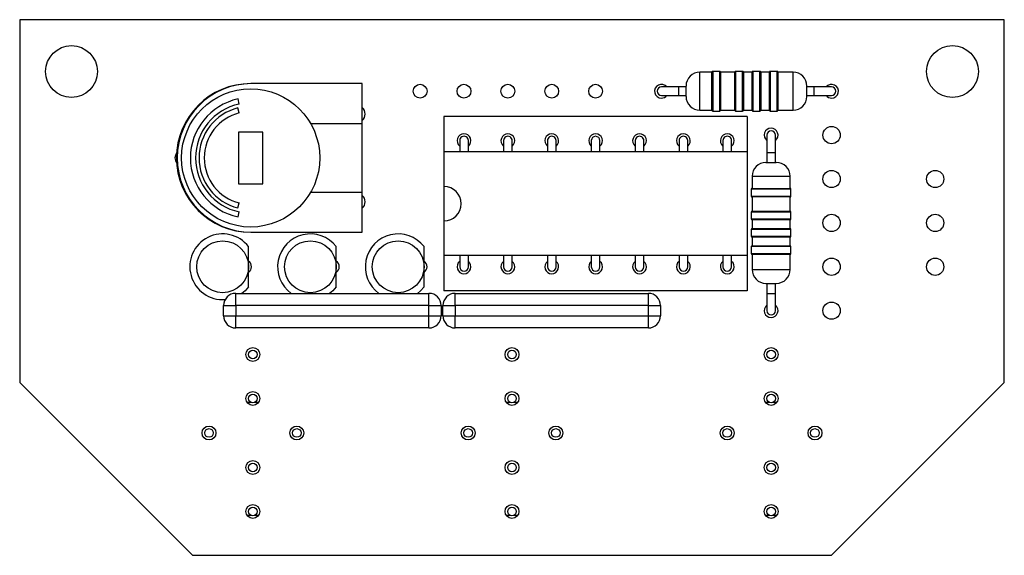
# Model space of a CAD drawing. Extents: x 0 to 128, y 0 to 168.
import ezdxf

# ---------------------------------------------------------------- set-up
doc = ezdxf.new("R2010")
doc.units = 0
doc.layers.get('0').update_dxf_attribs({"linetype": 'CONTINUOUS'})

msp = doc.modelspace()

# ---------------------------------------------------------------- linework, layer by layer
at = {"color": 7, "linetype": 'CONTINUOUS'}
for p, q in [((70.92, 167.774), (70.92, 146.774)), ((127.92, 167.774), (70.92, 167.774)), ((127.92, 146.774), (127.92, 167.774)), ((110.995, 164.734), (110.295, 164.734)), ((110.995, 162.534), (110.995, 164.734)), ((111.445, 164.784), (111.045, 164.784)), ((112.318, 164.734), (111.495, 164.734)), ((111.495, 164.734), (111.495, 162.534)), ((112.318, 162.534), (112.318, 164.734)), ((112.768, 164.784), (112.368, 164.784)), ((113.318, 164.734), (112.818, 164.734)), ((112.818, 164.734), (112.818, 162.534)), ((113.318, 162.534), (113.318, 164.734)), ((113.768, 164.784), (113.368, 164.784)), ((114.318, 164.734), (113.818, 164.734)), ((113.818, 164.734), (113.818, 162.534)), ((114.318, 162.534), (114.318, 164.734)), ((114.768, 164.784), (114.368, 164.784)), ((115.695, 164.734), (114.818, 164.734)), ((114.818, 164.734), (114.818, 162.534)), ((84.342, 164.074), (84.292, 164.074)), ((90.752, 164.074), (84.342, 164.074)), ((90.752, 161.774), (90.752, 164.074)), ((109.07, 163.884), (108.07, 163.884)), ((109.495, 163.884), (109.07, 163.884)), ((109.495, 163.334), (109.495, 163.934)), ((116.495, 163.334), (116.495, 163.934)), ((116.92, 163.884), (116.495, 163.884)), ((117.92, 163.884), (116.92, 163.884)), ((83.624, 162.893), (83.561, 163.186)), ((108.07, 163.384), (109.07, 163.384)), ((109.07, 163.384), (109.495, 163.384)), ((116.495, 163.384), (116.92, 163.384)), ((116.92, 163.384), (117.92, 163.384)), ((83.629, 162.381), (83.555, 162.672)), ((110.295, 162.534), (110.995, 162.534)), ((111.045, 162.484), (111.445, 162.484)), ((111.495, 162.534), (112.318, 162.534)), ((112.368, 162.484), (112.768, 162.484)), ((112.818, 162.534), (113.318, 162.534)), ((113.368, 162.484), (113.768, 162.484)), ((113.818, 162.534), (114.318, 162.534)), ((114.368, 162.484), (114.768, 162.484)), ((114.818, 162.534), (115.695, 162.534)), ((113.04, 162.174), (95.48, 162.174)), ((95.48, 162.174), (95.48, 159.374)), ((113.04, 162.174), (113.04, 160.124)), ((87.756, 161.774), (90.752, 161.774)), ((90.752, 157.774), (90.752, 161.774)), ((84.992, 161.274), (83.592, 161.274)), ((83.592, 161.274), (83.592, 158.274)), ((84.992, 158.274), (84.992, 161.274)), ((96.393, 160.774), (96.393, 160.124)), ((96.893, 160.124), (96.893, 160.774)), ((98.933, 160.774), (98.933, 160.124)), ((99.433, 160.124), (99.433, 160.774)), ((101.473, 160.774), (101.473, 160.124)), ((101.973, 160.124), (101.973, 160.774)), ((104.013, 160.774), (104.013, 160.124)), ((104.513, 160.124), (104.513, 160.774)), ((106.553, 160.774), (106.553, 160.124)), ((107.053, 160.124), (107.053, 160.774)), ((109.093, 160.774), (109.093, 160.124)), ((109.593, 160.124), (109.593, 160.774)), ((111.633, 160.774), (111.633, 160.124)), ((112.133, 160.124), (112.133, 160.774)), ((114.17, 161.094), (114.17, 160.094)), ((114.67, 160.094), (114.67, 161.094)), ((95.483, 160.124), (95.483, 158.124)), ((113.043, 160.124), (95.483, 160.124)), ((113.043, 160.124), (113.043, 154.124)), ((114.17, 160.094), (114.17, 159.514)), ((114.67, 159.514), (114.67, 160.094)), ((95.483, 159.374), (95.48, 159.374)), ((95.48, 159.374), (95.48, 158.124)), ((114.12, 159.514), (114.72, 159.514)), ((113.32, 158.714), (113.32, 158.014)), ((115.52, 158.014), (115.52, 158.714)), ((83.592, 158.274), (84.992, 158.274)), ((95.483, 158.124), (95.483, 156.124)), ((113.27, 157.964), (113.27, 157.564)), ((113.32, 158.014), (115.52, 158.014)), ((115.57, 157.564), (115.57, 157.964)), ((90.752, 157.774), (87.756, 157.774)), ((90.752, 155.474), (90.752, 157.774)), ((113.32, 157.514), (113.32, 156.691)), ((115.52, 157.514), (113.32, 157.514)), ((115.52, 156.691), (115.52, 157.514)), ((83.555, 156.876), (83.629, 157.167)), ((83.561, 156.361), (83.624, 156.655)), ((113.27, 156.641), (113.27, 156.241)), ((113.32, 156.691), (115.52, 156.691)), ((113.32, 156.191), (113.32, 155.691)), ((115.52, 156.191), (113.32, 156.191)), ((115.52, 155.691), (115.52, 156.191)), ((115.57, 156.241), (115.57, 156.641)), ((95.48, 156.124), (95.48, 154.874)), ((95.483, 156.124), (95.483, 154.124)), ((113.27, 155.641), (113.27, 155.241)), ((113.32, 155.691), (115.52, 155.691)), ((115.57, 155.241), (115.57, 155.641)), ((84.292, 155.474), (84.342, 155.474)), ((84.342, 155.474), (90.752, 155.474)), ((113.32, 155.191), (113.32, 154.691)), ((115.52, 155.191), (113.32, 155.191)), ((115.52, 154.691), (115.52, 155.191)), ((84.17, 153.474), (84.17, 154.641)), ((89.25, 153.474), (89.25, 154.641)), ((94.33, 153.474), (94.33, 154.641)), ((95.483, 154.874), (95.48, 154.874)), ((95.48, 154.874), (95.48, 152.074)), ((113.27, 154.641), (113.27, 154.241)), ((113.32, 154.691), (115.52, 154.691)), ((115.57, 154.241), (115.57, 154.641)), ((113.043, 154.124), (95.483, 154.124)), ((96.393, 154.124), (96.393, 153.474)), ((96.893, 153.474), (96.893, 154.124)), ((98.933, 154.124), (98.933, 153.474)), ((99.433, 153.474), (99.433, 154.124)), ((101.473, 154.124), (101.473, 153.474)), ((101.973, 153.474), (101.973, 154.124)), ((104.013, 154.124), (104.013, 153.474)), ((104.513, 153.474), (104.513, 154.124)), ((106.553, 154.124), (106.553, 153.474)), ((107.053, 153.474), (107.053, 154.124)), ((109.093, 154.124), (109.093, 153.474)), ((109.593, 153.474), (109.593, 154.124)), ((111.633, 154.124), (111.633, 153.474)), ((112.133, 153.474), (112.133, 154.124)), ((113.04, 154.124), (113.04, 152.074)), ((113.32, 154.191), (113.32, 153.314)), ((115.52, 154.191), (113.32, 154.191)), ((115.52, 153.314), (115.52, 154.191)), ((84.17, 152.308), (84.17, 153.474)), ((89.25, 152.308), (89.25, 153.474)), ((94.33, 152.308), (94.33, 153.474)), ((114.12, 152.514), (114.72, 152.514)), ((114.17, 152.514), (114.17, 151.934)), ((114.67, 151.934), (114.67, 152.514)), ((83.425, 151.234), (83.425, 151.934)), ((83.425, 151.934), (94.615, 151.934)), ((94.615, 151.234), (94.615, 151.934)), ((113.04, 152.074), (95.48, 152.074)), ((96.125, 151.234), (96.125, 151.934)), ((96.125, 151.934), (107.315, 151.934)), ((107.315, 151.234), (107.315, 151.934)), ((114.17, 151.934), (114.17, 150.934)), ((114.67, 150.934), (114.67, 151.934)), ((82.725, 151.234), (83.425, 151.234)), ((82.725, 150.634), (82.725, 151.234)), ((94.615, 151.234), (83.425, 151.234)), ((83.425, 151.234), (83.425, 150.634)), ((94.615, 151.234), (95.315, 151.234)), ((94.615, 150.634), (94.615, 151.234)), ((95.315, 151.234), (95.315, 150.634)), ((95.425, 150.634), (95.425, 151.234)), ((95.425, 151.234), (96.125, 151.234)), ((96.125, 151.234), (96.125, 150.634)), ((107.315, 151.234), (96.125, 151.234)), ((107.315, 150.634), (107.315, 151.234)), ((107.315, 151.234), (108.015, 151.234)), ((108.015, 151.234), (108.015, 150.634)), ((82.725, 150.634), (83.425, 150.634)), ((83.425, 149.934), (83.425, 150.634)), ((83.425, 150.634), (94.615, 150.634)), ((94.615, 149.934), (94.615, 150.634)), ((94.615, 150.634), (95.315, 150.634)), ((95.425, 150.634), (96.125, 150.634)), ((96.125, 150.634), (107.315, 150.634)), ((96.125, 149.934), (96.125, 150.634)), ((107.315, 150.634), (108.015, 150.634)), ((107.315, 149.934), (107.315, 150.634)), ((94.615, 149.934), (83.425, 149.934)), ((107.315, 149.934), (96.125, 149.934)), ((70.92, 146.774), (80.92, 136.774)), ((117.92, 136.774), (127.92, 146.774)), ((84.322, 145.624), (84.093, 145.624)), ((84.748, 145.624), (84.518, 145.624)), ((99.322, 145.624), (99.093, 145.624)), ((99.748, 145.624), (99.518, 145.624)), ((114.322, 145.624), (114.093, 145.624)), ((114.748, 145.624), (114.518, 145.624)), ((84.322, 139.084), (84.093, 139.084)), ((84.748, 139.084), (84.518, 139.084)), ((99.322, 139.084), (99.093, 139.084)), ((99.748, 139.084), (99.518, 139.084)), ((114.322, 139.084), (114.093, 139.084)), ((114.748, 139.084), (114.518, 139.084)), ((80.92, 136.774), (117.92, 136.774))]:
    msp.add_line(p, q, dxfattribs=at)
at = {"color": 8, "linetype": 'CONTINUOUS'}
for p, q in [((110.295, 162.534), (110.295, 164.734)), ((111.045, 164.784), (111.045, 162.484)), ((111.445, 162.484), (111.445, 164.784)), ((112.368, 164.784), (112.368, 162.484)), ((112.768, 162.484), (112.768, 164.784)), ((113.368, 164.784), (113.368, 162.484)), ((113.768, 162.484), (113.768, 164.784)), ((114.368, 164.784), (114.368, 162.484)), ((114.768, 162.484), (114.768, 164.784)), ((115.695, 162.534), (115.695, 164.734)), ((109.07, 163.384), (109.07, 163.884)), ((116.92, 163.384), (116.92, 163.884)), ((114.17, 160.094), (114.67, 160.094)), ((113.32, 158.714), (115.52, 158.714)), ((115.57, 157.964), (113.27, 157.964)), ((113.27, 157.564), (115.57, 157.564)), ((115.57, 156.641), (113.27, 156.641)), ((113.27, 156.241), (115.57, 156.241)), ((115.57, 155.641), (113.27, 155.641)), ((113.27, 155.241), (115.57, 155.241)), ((115.57, 154.641), (113.27, 154.641)), ((113.27, 154.241), (115.57, 154.241)), ((113.32, 153.314), (115.52, 153.314)), ((114.17, 151.934), (114.67, 151.934))]:
    msp.add_line(p, q, dxfattribs=at)
at = {"color": 7, "linetype": 'CONTINUOUS', "flags": 128}
for points in [[(84.17, 152.308), (83.965, 152.084), (83.783, 151.934)], [(89.25, 152.308), (89.045, 152.084), (88.863, 151.934)], [(94.33, 152.308), (94.125, 152.084), (93.943, 151.934)]]:
    msp.add_lwpolyline(points, dxfattribs=at)
at = {"color": 7, "linetype": 'CONTINUOUS'}
for centre, radius in [((73.92, 164.774), 1.5), ((124.92, 164.774), 1.5), ((84.292, 159.774), 4), ((94.1, 163.634), 0.4), ((96.64, 163.634), 0.4), ((99.18, 163.634), 0.4), ((101.72, 163.634), 0.4), ((104.26, 163.634), 0.4), ((117.92, 161.094), 0.5), ((117.92, 158.554), 0.5), ((123.92, 158.554), 0.5), ((117.92, 156.014), 0.5), ((123.92, 156.014), 0.5), ((82.67, 153.474), 1.5), ((87.75, 153.474), 1.5), ((92.83, 153.474), 1.5), ((117.92, 153.474), 0.5), ((123.92, 153.474), 0.5), ((117.92, 150.934), 0.5), ((84.42, 148.394), 0.4), ((99.42, 148.394), 0.4), ((114.42, 148.394), 0.4), ((84.42, 148.394), 0.25), ((99.42, 148.394), 0.25), ((114.42, 148.394), 0.25), ((84.42, 145.854), 0.4), ((84.42, 145.854), 0.25), ((99.42, 145.854), 0.4), ((99.42, 145.854), 0.25), ((114.42, 145.854), 0.4), ((114.42, 145.854), 0.25), ((81.88, 143.854), 0.4), ((86.96, 143.854), 0.4), ((96.88, 143.854), 0.4), ((101.96, 143.854), 0.4), ((111.88, 143.854), 0.4), ((116.96, 143.854), 0.4), ((81.88, 143.854), 0.25), ((86.96, 143.854), 0.25), ((96.88, 143.854), 0.25), ((101.96, 143.854), 0.25), ((111.88, 143.854), 0.25), ((116.96, 143.854), 0.25), ((84.42, 141.854), 0.4), ((84.42, 141.854), 0.25), ((99.42, 141.854), 0.4), ((99.42, 141.854), 0.25), ((114.42, 141.854), 0.4), ((114.42, 141.854), 0.25), ((84.42, 139.314), 0.4), ((99.42, 139.314), 0.4), ((114.42, 139.314), 0.4), ((84.42, 139.314), 0.25), ((99.42, 139.314), 0.25), ((114.42, 139.314), 0.25)]:
    msp.add_circle(centre, radius, dxfattribs=at)
for centre, radius, start, end in [((110.295, 163.934), 0.8, 90, 180), ((111.045, 164.734), 0.05, 90, 180), ((111.445, 164.734), 0.05, 0, 90), ((112.368, 164.734), 0.05, 90, 180), ((112.768, 164.734), 0.05, 0, 90), ((113.368, 164.734), 0.05, 90, 180), ((113.768, 164.734), 0.05, 0, 90), ((114.368, 164.734), 0.05, 90, 180), ((114.768, 164.734), 0.05, 0, 90), ((115.695, 163.934), 0.8, 0, 90), ((84.292, 159.774), 4.3, 90, 270), ((84.342, 159.774), 4.3, 90, 270), ((108.07, 163.634), 0.4, 38.6822, 270), ((108.07, 163.634), 0.25, 90, 270), ((117.92, 163.634), 0.4, 270, 141.3178), ((117.92, 163.634), 0.25, 270, 90), ((84.292, 159.774), 3.49, 102.0978, 257.9022), ((108.07, 163.634), 0.4, 270, 321.3178), ((110.295, 163.334), 0.8, 180, 270), ((115.695, 163.334), 0.8, 270, 0), ((117.92, 163.634), 0.4, 218.6822, 270), ((84.292, 159.774), 3.19, 102.0978, 257.9022), ((84.292, 159.774), 2.99, 104.2692, 255.7308), ((90.42, 162.314), 0.5, 311.5754, 48.4246), ((111.045, 162.534), 0.05, 180, 270), ((111.445, 162.534), 0.05, 270, 0), ((112.368, 162.534), 0.05, 180, 270), ((112.768, 162.534), 0.05, 270, 0), ((113.368, 162.534), 0.05, 180, 270), ((113.768, 162.534), 0.05, 270, 0), ((114.368, 162.534), 0.05, 180, 270), ((114.768, 162.534), 0.05, 270, 0), ((84.292, 159.774), 2.69, 104.2692, 255.7308), ((114.42, 161.094), 0.4, 308.6822, 231.3178), ((114.42, 161.094), 0.25, 0, 180), ((96.64, 160.774), 0.4, 90, 231.8662), ((96.643, 160.774), 0.25, 359.9999, 180.0001), ((96.64, 160.774), 0.4, 309.2348, 90), ((99.181, 160.774), 0.4, 90, 231.6839), ((99.183, 160.774), 0.25, 359.9999, 180.0001), ((99.181, 160.774), 0.4, 309.0501, 90), ((101.722, 160.774), 0.4, 90, 231.5011), ((101.723, 160.774), 0.25, 359.9999, 180.0001), ((101.722, 160.774), 0.4, 308.8659, 90), ((104.263, 160.774), 0.4, 90, 231.3178), ((104.263, 160.774), 0.25, 360, 180), ((104.263, 160.774), 0.4, 308.6822, 90), ((106.803, 160.774), 0.4, 90, 231.3178), ((106.803, 160.774), 0.25, 359.9999, 180.0001), ((106.803, 160.774), 0.4, 308.6822, 90), ((109.343, 160.774), 0.4, 90, 231.3178), ((109.343, 160.774), 0.25, 359.9999, 180.0001), ((109.343, 160.774), 0.4, 308.6822, 90), ((111.883, 160.774), 0.4, 90, 231.3178), ((111.883, 160.774), 0.25, 359.9999, 180.0001), ((111.883, 160.774), 0.4, 308.6822, 90), ((80.41, 159.774), 0.5, 144.7804, 215.2002), ((114.12, 158.714), 0.8, 90, 180), ((114.72, 158.714), 0.8, 0, 90), ((95.483, 157.124), 1, 270, 90), ((113.32, 157.964), 0.05, 90, 180), ((115.52, 157.964), 0.05, 0, 90), ((90.42, 157.234), 0.5, 311.5754, 48.4246), ((113.32, 157.564), 0.05, 180, 270), ((115.52, 157.564), 0.05, 270, 0), ((113.32, 156.641), 0.05, 90, 180), ((113.32, 156.241), 0.05, 180, 270), ((115.52, 156.641), 0.05, 0, 90), ((115.52, 156.241), 0.05, 270, 0), ((113.32, 155.641), 0.05, 90, 180), ((115.52, 155.641), 0.05, 0, 90), ((82.67, 153.474), 1.9, 37.8636, 274.4157), ((87.75, 153.474), 1.9, 37.8636, 234.1474), ((92.83, 153.474), 1.9, 37.8636, 234.1474), ((113.32, 155.241), 0.05, 180, 270), ((115.52, 155.241), 0.05, 270, 0), ((113.32, 154.641), 0.05, 90, 180), ((115.52, 154.641), 0.05, 0, 90), ((113.32, 154.241), 0.05, 180, 270), ((115.52, 154.241), 0.05, 270, 0), ((83.94, 153.474), 0.4, 305.0996, 54.9004), ((83.94, 153.474), 0.25, 336.9261, 23.0739), ((89.02, 153.474), 0.4, 305.0996, 54.9004), ((89.02, 153.474), 0.25, 336.9261, 23.0739), ((94.1, 153.474), 0.4, 305.0996, 54.9004), ((94.1, 153.474), 0.25, 336.9261, 23.0739), ((96.64, 153.474), 0.4, 128.1338, 270), ((96.643, 153.474), 0.25, 180, 360), ((96.64, 153.474), 0.4, 270, 50.7652), ((99.181, 153.474), 0.4, 128.3161, 270), ((99.183, 153.474), 0.25, 180, 360), ((99.181, 153.474), 0.4, 270, 50.9499), ((101.722, 153.474), 0.4, 128.4989, 270), ((101.723, 153.474), 0.25, 180, 360), ((101.722, 153.474), 0.4, 270, 51.1341), ((104.263, 153.474), 0.4, 128.6822, 270), ((104.263, 153.474), 0.25, 180.0001, 359.9999), ((104.263, 153.474), 0.4, 270, 51.3178), ((106.803, 153.474), 0.4, 128.6822, 270), ((106.803, 153.474), 0.25, 180, 360), ((106.803, 153.474), 0.4, 270, 51.3178), ((109.343, 153.474), 0.4, 128.6822, 270), ((109.343, 153.474), 0.25, 180, 360), ((109.343, 153.474), 0.4, 270, 51.3178), ((111.883, 153.474), 0.4, 128.6822, 270), ((111.883, 153.474), 0.25, 180, 360), ((111.883, 153.474), 0.4, 270, 51.3178), ((114.12, 153.314), 0.8, 180, 270), ((114.72, 153.314), 0.8, 270, 0), ((83.425, 151.234), 0.7, 90, 180), ((94.615, 151.234), 0.7, 0, 90), ((96.125, 151.234), 0.7, 90, 180), ((107.315, 151.234), 0.7, 0, 90), ((114.42, 150.934), 0.4, 128.6822, 270), ((114.42, 150.934), 0.4, 270, 51.3178), ((83.425, 150.634), 0.7, 180, 270), ((94.615, 150.634), 0.7, 270, 0), ((96.125, 150.634), 0.7, 180, 270), ((107.315, 150.634), 0.7, 270, 0), ((114.42, 150.934), 0.25, 180, 0)]:
    msp.add_arc(centre, radius, start, end, dxfattribs=at)

doc.saveas('drawing.dxf')
